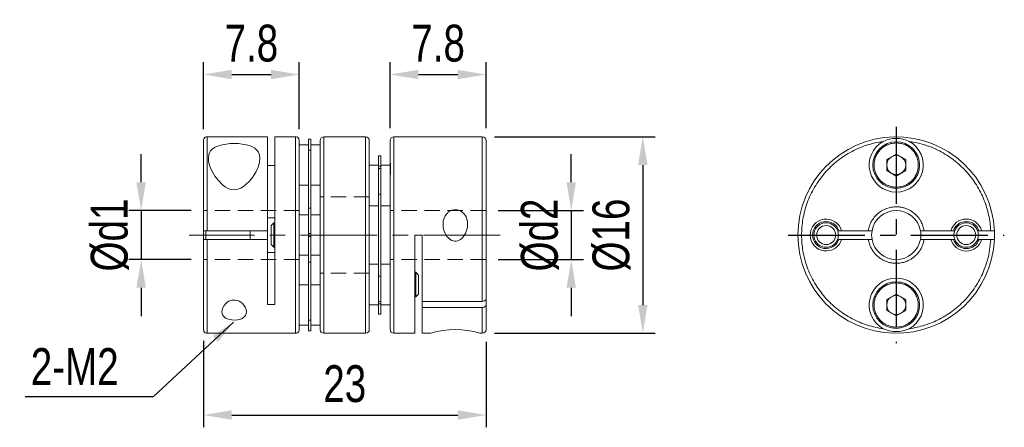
# Model space of a CAD drawing. Header units: millimetres. Extents: x 0 to 297, y 0 to 210.
# Tile 3 of 5: x 156 to 236, y 94 to 127. Entities that reach past the tile are written whole.
import ezdxf

# ---------------------------------------------------------------- set-up
doc = ezdxf.new("R2010")
doc.units = ezdxf.units.MM
doc.header["$LTSCALE"] = 5
doc.linetypes.add('CENTER', pattern=[2, 1.25, -0.25, 0.25, -0.25])
doc.linetypes.add('HIDDEN', pattern=[0.375, 0.25, -0.125])
doc.layers.get('0').update_dxf_attribs({"linetype": 'CONTINUOUS'})
doc.layers.get('Defpoints').update_dxf_attribs({"linetype": 'CONTINUOUS'})
doc.layers.add('D', color=7, linetype='CONTINUOUS')
doc.layers.add('DIM', color=2, linetype='CONTINUOUS')
doc.styles.get("Standard").update_dxf_attribs({"font": 'Gulim.ttf', "width": 0.8, "height": 3})
doc.dimstyles.new('LIM', dxfattribs={"dimtxt": 2, "dimasz": 2, "dimexe": 2, "dimexo": 1, "dimgap": 1, "dimtad": 1, "dimdec": 3, "dimzin": 9, "dimdsep": 46, "dimtxsty": 'Standard', "dimcen": 3, "dimclrd": 1, "dimclre": 1, "dimadec": 0, "dimazin": 0, "dimtfac": 1, "dimtdec": 3, "dimtmove": 0, "dimatfit": 3, "dimfxl": 0, "dimtolj": 1, "dimtzin": 0, "dimarcsym": 0})
doc.dimstyles.get("Standard").update_dxf_attribs({"dimtxt": 0.18, "dimasz": 0.18, "dimexe": 0.18, "dimexo": 0.0625, "dimgap": 0.09, "dimtad": 0, "dimtih": 1, "dimtoh": 1, "dimdec": 4, "dimzin": 0, "dimdsep": 46, "dimtxsty": 'Standard', "dimcen": 0.09, "dimadec": 0, "dimazin": 0, "dimtfac": 1, "dimtdec": 4, "dimtofl": 0, "dimtmove": 0, "dimatfit": 3, "dimfxl": 0, "dimtolj": 1, "dimtzin": 0, "dimarcsym": 0})

# ---------------------------------------------------------------- blocks, each defined once
blk = doc.blocks.new('*D36')
at = {"layer": 'D', "color": 1, "lineweight": -2}
for p, q in [((170.661, 118.052), (170.661, 123.499)), ((178.461, 118.052), (178.461, 123.499)), ((172.961, 122.499), (176.161, 122.499))]:
    blk.add_line(p, q, dxfattribs=at)
at = {"layer": 'D', "color": 1}
for points in [[(172.961, 122.882), (172.961, 122.115), (170.661, 122.499)], [(176.161, 122.882), (176.161, 122.115), (178.461, 122.499)]]:
    blk.add_solid(points, dxfattribs=at)
at = {"layer": 'Defpoints', "color": 0}
for p in [(178.461, 122.499), (170.661, 117.052), (178.461, 117.052)]:
    blk.add_point(p, dxfattribs=at)
at = {"layer": 'D', "insert": (174.561, 125.039), "char_height": 3, "attachment_point": 5}
blk.add_mtext('\\A1;7.8', dxfattribs=at)
blk = doc.blocks.new('*D37')
at = {"layer": 'D', "color": 1, "lineweight": -2}
for p, q in [((185.861, 118.119), (185.861, 123.499)), ((193.661, 118.119), (193.661, 123.499)), ((188.161, 122.499), (191.361, 122.499))]:
    blk.add_line(p, q, dxfattribs=at)
at = {"layer": 'D', "color": 1}
for points in [[(188.161, 122.882), (188.161, 122.115), (185.861, 122.499)], [(191.361, 122.882), (191.361, 122.115), (193.661, 122.499)]]:
    blk.add_solid(points, dxfattribs=at)
at = {"layer": 'Defpoints', "color": 0}
for p in [(193.661, 122.499), (185.861, 117.119), (193.661, 117.119)]:
    blk.add_point(p, dxfattribs=at)
at = {"layer": 'D', "insert": (189.761, 125.039), "char_height": 3, "attachment_point": 5}
blk.add_mtext('\\A1;7.8', dxfattribs=at)
blk = doc.blocks.new('*D38')
at = {"layer": 'D', "color": 1, "lineweight": -2}
for p, q in [((194.361, 117.426), (207.423, 117.426)), ((206.423, 115.126), (206.423, 103.726)), ((194.361, 101.426), (207.423, 101.426))]:
    blk.add_line(p, q, dxfattribs=at)
at = {"layer": 'D', "color": 1}
for points in [[(206.04, 115.126), (206.806, 115.126), (206.423, 117.426)], [(206.04, 103.726), (206.806, 103.726), (206.423, 101.426)]]:
    blk.add_solid(points, dxfattribs=at)
at = {"layer": 'Defpoints', "color": 0}
for p in [(193.361, 117.426), (193.361, 101.426), (206.423, 101.426)]:
    blk.add_point(p, dxfattribs=at)
at = {"layer": 'D', "insert": (203.881, 109.426), "char_height": 3, "attachment_point": 5, "rotation": 90}
blk.add_mtext('\\A1;%%c16', dxfattribs=at)
blk = doc.blocks.new('*D39')
at = {"layer": 'D', "color": 1, "lineweight": -2}
for p, q in [((200.6, 113.726), (200.6, 116.026)), ((194.661, 111.426), (201.6, 111.426)), ((200.6, 111.426), (200.6, 107.426)), ((194.661, 107.426), (201.6, 107.426)), ((200.6, 105.126), (200.6, 102.826))]:
    blk.add_line(p, q, dxfattribs=at)
at = {"layer": 'D', "color": 1}
for points in [[(200.217, 113.726), (200.983, 113.726), (200.6, 111.426)], [(200.217, 105.126), (200.983, 105.126), (200.6, 107.426)]]:
    blk.add_solid(points, dxfattribs=at)
at = {"layer": 'Defpoints', "color": 0}
for p in [(193.661, 111.426), (193.661, 107.426), (200.6, 107.426)]:
    blk.add_point(p, dxfattribs=at)
at = {"layer": 'D', "insert": (198.058, 109.426), "char_height": 3, "attachment_point": 5, "rotation": 90}
blk.add_mtext('\\A1;%%cd2', dxfattribs=at)
blk = doc.blocks.new('*D40')
at = {"layer": 'D', "color": 1, "lineweight": -2}
for p, q in [((165.591, 113.726), (165.591, 116.026)), ((169.661, 111.426), (164.591, 111.426)), ((165.591, 111.426), (165.591, 107.426)), ((169.661, 107.426), (164.591, 107.426)), ((165.591, 105.126), (165.591, 102.826))]:
    blk.add_line(p, q, dxfattribs=at)
at = {"layer": 'D', "color": 1}
for points in [[(165.207, 113.726), (165.974, 113.726), (165.591, 111.426)], [(165.207, 105.126), (165.974, 105.126), (165.591, 107.426)]]:
    blk.add_solid(points, dxfattribs=at)
at = {"layer": 'Defpoints', "color": 0}
for p in [(170.661, 111.426), (165.591, 107.426), (170.661, 107.426)]:
    blk.add_point(p, dxfattribs=at)
at = {"layer": 'D', "insert": (163.047, 109.426), "char_height": 3, "attachment_point": 5, "rotation": 90}
blk.add_mtext('\\A1;%%cd1', dxfattribs=at)
blk = doc.blocks.new('*D41')
at = {"layer": 'D', "color": 1, "lineweight": -2}
for p, q in [((170.661, 100.799), (170.661, 93.765)), ((193.661, 100.733), (193.661, 93.765)), ((172.961, 94.765), (191.361, 94.765))]:
    blk.add_line(p, q, dxfattribs=at)
at = {"layer": 'D', "color": 1}
for points in [[(172.961, 95.148), (172.961, 94.381), (170.661, 94.765)], [(191.361, 95.148), (191.361, 94.381), (193.661, 94.765)]]:
    blk.add_solid(points, dxfattribs=at)
at = {"layer": 'Defpoints', "color": 0}
for p in [(170.661, 101.799), (193.661, 101.733), (193.661, 94.765)]:
    blk.add_point(p, dxfattribs=at)
at = {"layer": 'D', "insert": (182.161, 97.303), "char_height": 3, "attachment_point": 5}
blk.add_mtext('\\A1;23', dxfattribs=at)

msp = doc.modelspace()

# ---------------------------------------------------------------- linework, layer by layer
at = {"color": 7, "linetype": 'Continuous', "lineweight": 15}
for p, q in [((175.8614, 117.4257), (170.9614, 117.4257)), ((170.9614, 117.4257), (170.9614, 109.7757)), ((175.8614, 109.7757), (175.8614, 117.4257)), ((178.1614, 117.4257), (176.4614, 117.4257)), ((176.4614, 117.4257), (176.4614, 103.7688)), ((178.1614, 101.4257), (178.1614, 117.4257)), ((179.4114, 117.2257), (179.2114, 117.2257)), ((179.2114, 117.2246), (179.2114, 117.2257)), ((179.2114, 117.2246), (179.4114, 117.2246)), ((179.2114, 116.3464), (179.2114, 117.2246)), ((179.4114, 117.2246), (179.4114, 117.2257)), ((179.4114, 116.3464), (179.4114, 117.2246)), ((183.8614, 117.4257), (180.4614, 117.4257)), ((180.4614, 109.4257), (180.4614, 117.4257)), ((183.8614, 101.4257), (183.8614, 117.4257)), ((193.3614, 117.4257), (186.1614, 117.4257)), ((186.1614, 117.4257), (186.1614, 101.4257)), ((193.3614, 104.0217), (193.3614, 117.4257)), ((179.2114, 116.7757), (178.4614, 116.7757)), ((179.2114, 116.3464), (179.4114, 116.3464)), ((179.2114, 111.6267), (179.2114, 116.3464)), ((180.1614, 116.7757), (179.4114, 116.7757)), ((179.4114, 116.3464), (179.4114, 111.6267)), ((185.1114, 115.8757), (184.9114, 115.8757)), ((184.9114, 115.0319), (184.9114, 115.8757)), ((185.1114, 115.0319), (185.1114, 115.8757)), ((185.8614, 115.5826), (185.8614, 115.3562)), ((193.6614, 115.5826), (193.6614, 114.0678)), ((226.2765, 115.5717), (227.049, 116.0177)), ((226.2765, 114.6797), (226.2765, 115.5717)), ((227.049, 116.0177), (227.8215, 115.5717)), ((227.8215, 115.5717), (227.8215, 114.6797)), ((176.4614, 115.0826), (175.8614, 115.0826)), ((184.9114, 115.1062), (184.1614, 115.1062)), ((184.9114, 115.0319), (185.1114, 115.0319)), ((184.9114, 114.8488), (184.9114, 115.0319)), ((184.9114, 114.8488), (185.1114, 114.8488)), ((184.9114, 112.763), (184.9114, 114.8488)), ((185.8614, 115.1062), (185.1114, 115.1062)), ((185.1114, 114.8488), (185.1114, 115.0319)), ((185.1114, 112.763), (185.1114, 114.8488)), ((185.8614, 114.0981), (185.8614, 115.3562)), ((227.049, 114.2337), (226.2765, 114.6797)), ((227.8215, 114.6797), (227.049, 114.2337)), ((178.4614, 113.4757), (179.2114, 113.4757)), ((179.4114, 113.4757), (180.1614, 113.4757)), ((184.9114, 112.763), (185.1114, 112.763)), ((184.9114, 106.0884), (184.9114, 112.763)), ((185.1114, 112.763), (185.1114, 106.0884)), ((179.4114, 111.6267), (179.2114, 111.6267)), ((179.2114, 109.5552), (179.2114, 111.6267)), ((179.4114, 109.5552), (179.4114, 111.6267)), ((184.1614, 111.8062), (184.9114, 111.8062)), ((185.1114, 111.8062), (185.8614, 111.8062)), ((175.8614, 110.8399), (176.4614, 110.8399)), ((179.2114, 111.0757), (178.4614, 111.0757)), ((180.1614, 111.0757), (179.4114, 111.0757)), ((176.3874, 110.4257), (176.1614, 110.1997)), ((176.1614, 110.1997), (176.1614, 108.6517)), ((176.4614, 110.4257), (176.3874, 110.4257)), ((176.3874, 110.4257), (176.3874, 108.4257)), ((170.6614, 109.0756), (170.6614, 109.7768)), ((170.6614, 109.7757), (170.9614, 109.7757)), ((170.9614, 109.0757), (170.6614, 109.0756)), ((170.8614, 109.7768), (170.8614, 109.0754)), ((170.9614, 109.7757), (175.8614, 109.7757)), ((175.8614, 109.0757), (170.9614, 109.0757)), ((170.9614, 109.0757), (170.9614, 101.4257)), ((174.4614, 109.0757), (174.4614, 109.7757)), ((175.8614, 109.0757), (175.8614, 109.7757)), ((175.8614, 103.7688), (175.8614, 109.0757)), ((179.2114, 109.5552), (179.4114, 109.5552)), ((179.2114, 109.2962), (179.2114, 109.5552)), ((179.2114, 109.2962), (179.4114, 109.2962)), ((179.2114, 107.2247), (179.2114, 109.2962)), ((179.4114, 109.2962), (179.4114, 109.5552)), ((179.4114, 107.2247), (179.4114, 109.2962)), ((180.1614, 107.5257), (180.1614, 109.3989)), ((180.4614, 101.4257), (180.4614, 109.4257)), ((188.4614, 109.4257), (187.8614, 109.4257)), ((187.8614, 101.4257), (187.8614, 109.4257)), ((188.4614, 109.4257), (188.4614, 104.0217)), ((222.2858, 109.7757), (222.3918, 109.7757)), ((222.3918, 109.0757), (222.2858, 109.0757)), ((222.3918, 109.7757), (222.601, 109.7757)), ((222.3918, 109.0757), (222.601, 109.0757)), ((222.601, 109.7757), (224.7758, 109.7757)), ((224.7758, 109.0757), (222.601, 109.0757)), ((224.7758, 109.7757), (225.0799, 109.7757)), ((225.0799, 109.0757), (224.7758, 109.0757)), ((229.0181, 109.7757), (229.3222, 109.7757)), ((229.3222, 109.0757), (229.0181, 109.0757)), ((229.3222, 109.7757), (231.497, 109.7757)), ((231.497, 109.0757), (229.3222, 109.0757)), ((231.497, 109.7757), (231.7062, 109.7757)), ((231.497, 109.0757), (231.7062, 109.0757)), ((231.7062, 109.7757), (231.8123, 109.7757)), ((231.8123, 109.0757), (231.7062, 109.0757)), ((233.6858, 109.7757), (233.7918, 109.7757)), ((233.7918, 109.0757), (233.6858, 109.0757)), ((234.001, 109.7757), (233.7918, 109.7757)), ((233.7918, 109.0757), (234.001, 109.0757)), ((234.001, 109.7757), (234.741, 109.7757)), ((234.741, 109.0757), (234.001, 109.0757)), ((234.741, 109.7757), (235.0413, 109.7757)), ((235.0413, 109.0757), (234.741, 109.0757)), ((176.1614, 108.6517), (176.3874, 108.4257)), ((176.3874, 108.4257), (176.4614, 108.4257)), ((176.4614, 108.0115), (175.8614, 108.0115)), ((178.4614, 107.7757), (179.2114, 107.7757)), ((179.4114, 107.7757), (180.1614, 107.7757)), ((179.2114, 107.2247), (179.4114, 107.2247)), ((179.2114, 102.505), (179.2114, 107.2247)), ((179.4114, 107.2247), (179.4114, 102.505)), ((184.9114, 107.0452), (184.1614, 107.0452)), ((185.8614, 107.0452), (185.1114, 107.0452)), ((185.1114, 106.0884), (184.9114, 106.0884)), ((184.9114, 104.0026), (184.9114, 106.0884)), ((185.1114, 104.0026), (185.1114, 106.0884)), ((187.9354, 106.3952), (187.8614, 106.3952)), ((188.1614, 106.1692), (187.9354, 106.3952)), ((187.9354, 105.3952), (187.9354, 106.3952)), ((188.1614, 105.3952), (188.1614, 106.1692)), ((179.2114, 105.3757), (178.4614, 105.3757)), ((180.1614, 105.3757), (179.4114, 105.3757)), ((187.9354, 104.3952), (187.9354, 105.3952)), ((188.1614, 104.6212), (188.1614, 105.3952)), ((187.8614, 104.3952), (187.9354, 104.3952)), ((187.9354, 104.3952), (188.1614, 104.6212)), ((193.6614, 104.2341), (193.6614, 103.7391)), ((226.2765, 104.1717), (227.049, 104.6177)), ((227.049, 104.6177), (227.8215, 104.1717)), ((175.8614, 103.7688), (176.4614, 103.7688)), ((184.1614, 103.7452), (184.9114, 103.7452)), ((184.9114, 104.0026), (185.1114, 104.0026)), ((184.9114, 103.8194), (184.9114, 104.0026)), ((184.9114, 103.8194), (185.1114, 103.8194)), ((184.9114, 102.9757), (184.9114, 103.8194)), ((185.1114, 103.8194), (185.1114, 104.0026)), ((185.1114, 102.9757), (185.1114, 103.8194)), ((185.1114, 103.7452), (185.8614, 103.7452)), ((188.4614, 104.0217), (193.3614, 104.0217)), ((188.4614, 103.5268), (188.4614, 104.0217)), ((188.4614, 103.5268), (188.4614, 101.4257)), ((193.3614, 103.5268), (188.4614, 103.5268)), ((193.3614, 101.4257), (193.3614, 103.5268)), ((226.2765, 103.2797), (226.2765, 104.1717)), ((227.8215, 104.1717), (227.8215, 103.2797)), ((184.9114, 102.9757), (185.1114, 102.9757)), ((227.049, 102.8337), (226.2765, 103.2797)), ((227.8215, 103.2797), (227.049, 102.8337)), ((178.4614, 102.0757), (179.2114, 102.0757)), ((179.4114, 102.505), (179.2114, 102.505)), ((179.2114, 101.6268), (179.2114, 102.505)), ((179.4114, 101.6268), (179.4114, 102.505)), ((179.4114, 102.0757), (180.1614, 102.0757)), ((170.9614, 101.4257), (178.1614, 101.4257)), ((179.2114, 101.6268), (179.4114, 101.6268)), ((179.2114, 101.6257), (179.2114, 101.6268)), ((179.2114, 101.6257), (179.4114, 101.6257)), ((179.4114, 101.6257), (179.4114, 101.6268)), ((180.4614, 101.4257), (183.8614, 101.4257)), ((186.1614, 101.4257), (187.8614, 101.4257)), ((188.4614, 101.4257), (189.1744, 101.4257)), ((193.1523, 101.4257), (193.3614, 101.4257))]:
    msp.add_line(p, q, dxfattribs=at)
at = {"color": 1, "linetype": 'HIDDEN', "lineweight": 15}
for p, q in [((184.1614, 112.5257), (180.1614, 112.5257)), ((178.4614, 111.4257), (170.6614, 111.4257)), ((193.6614, 111.4257), (185.8614, 111.4257)), ((178.4614, 107.4257), (170.6614, 107.4257)), ((193.6614, 107.4257), (185.8614, 107.4257)), ((184.1614, 106.3257), (180.1614, 106.3257))]:
    msp.add_line(p, q, dxfattribs=at)
at = {"color": 1, "linetype": 'CENTER', "lineweight": 15}
msp.add_line((194.8114, 109.4257), (169.5114, 109.4257), dxfattribs=at)
at = {"color": 7, "linetype": 'Continuous', "lineweight": 15, "flags": 128}
for points in [[(178.4614, 117.052), (178.4531, 117.1505), (178.4381, 117.2186), (178.4193, 117.2772), (178.4205, 117.2739)], [(175.2614, 115.6707), (175.2231, 115.3291), (175.1126, 114.9604), (174.9189, 114.5428), (174.6496, 114.1149), (174.4104, 113.8153), (174.1231, 113.5302), (173.9315, 113.3812), (173.7153, 113.252), (173.5445, 113.1793), (173.3584, 113.1299), (173.1694, 113.1122), (172.9726, 113.1285), (172.8146, 113.1672), (172.6612, 113.2263), (172.4235, 113.3593), (172.206, 113.5247), (171.8741, 113.8592), (171.5954, 114.2268), (171.4442, 114.4704), (171.3162, 114.7143), (171.2092, 114.9629), (171.1293, 115.2068), (171.0792, 115.4423), (171.0614, 115.6707), (171.1039, 115.9854), (171.1621, 116.1347), (171.2469, 116.2729), (171.4058, 116.4397), (171.6226, 116.5845), (171.8833, 116.698), (172.1979, 116.7862), (172.5081, 116.8402), (172.8485, 116.8724), (173.1753, 116.8816), (173.5113, 116.8701), (173.8254, 116.8388), (174.1294, 116.7852), (174.4008, 116.7112), (174.6454, 116.6125), (174.8516, 116.4903), (175.0187, 116.3424), (175.1462, 116.1629), (175.2264, 115.9581), (175.2614, 115.6707)], [(192.1614, 110.306), (192.1422, 110.0543), (192.0862, 109.8074), (191.9811, 109.5437), (191.8309, 109.3032), (191.7192, 109.177), (191.5902, 109.0691), (191.3543, 108.953), (191.2236, 108.9278), (191.0906, 108.9285), (190.8721, 108.989), (190.7411, 109.0632), (190.6237, 109.1578), (190.4816, 109.3167), (190.3664, 109.4965), (190.2546, 109.7518), (190.1858, 110.0216), (190.1614, 110.306), (190.1818, 110.5579), (190.2449, 110.8013), (190.325, 110.9776), (190.4329, 111.138), (190.5698, 111.2772), (190.7317, 111.3874), (190.8871, 111.4532), (191.0525, 111.4896), (191.3527, 111.4756), (191.6229, 111.3695), (191.8546, 111.1793), (192.0351, 110.9046), (192.1023, 110.727), (192.1437, 110.5411), (192.1614, 110.306)], [(193.3614, 104.0217), (193.4606, 104.0337), (193.5487, 104.0682), (193.6156, 104.1214), (193.654, 104.1873), (193.6614, 104.2341)], [(172.1614, 103.1807), (172.1806, 103.3419), (172.2366, 103.5054), (172.3417, 103.6861), (172.4919, 103.8562), (172.6036, 103.9474), (172.7326, 104.0266), (172.9685, 104.113), (173.0992, 104.1318), (173.2322, 104.1313), (173.4507, 104.0861), (173.5817, 104.031), (173.6991, 103.9614), (173.8412, 103.8464), (173.9564, 103.719), (174.0682, 103.543), (174.137, 103.3632), (174.1614, 103.1807), (174.141, 103.0253), (174.0779, 102.8804), (173.9978, 102.779), (173.8899, 102.6892), (173.753, 102.6132), (173.5911, 102.5544), (173.4357, 102.5199), (173.2703, 102.5009), (172.9701, 102.5082), (172.6999, 102.5639), (172.4682, 102.6664), (172.2877, 102.8206), (172.2205, 102.9241), (172.1791, 103.0354), (172.1614, 103.1807)], [(193.6614, 103.7391), (193.6445, 103.6688), (193.5955, 103.6064), (193.5202, 103.559), (193.427, 103.5319), (193.3614, 103.5268)], [(170.6614, 101.7994), (170.6697, 101.7009), (170.6847, 101.6327), (170.7035, 101.5742), (170.7023, 101.5775)]]:
    msp.add_lwpolyline(points, dxfattribs=at)
at = {"color": 7, "linetype": 'Continuous', "lineweight": 15}
for centre, radius in [((227.049, 115.1257), 1.9), ((221.349, 109.4257), 0.774), ((232.749, 109.4257), 0.774), ((227.049, 103.7257), 1.9)]:
    msp.add_circle(centre, radius, dxfattribs=at)
for centre, radius, start, end in [((171.3197, 117.0454), 0.6583, 159.687709, 179.422656), ((170.9614, 117.1257), 0.3, 90, 150.2318), ((178.1614, 117.1257), 0.3, 29.767279, 90), ((180.4614, 117.1257), 0.3, 90, 180), ((183.8614, 117.1257), 0.3, 0, 90), ((186.1614, 117.1257), 0.3, 90, 180), ((193.3614, 117.1257), 0.3, 0, 90), ((227.049, 109.4257), 8, 2.507491, 357.492509), ((227.049, 115.1257), 2.2, 118.884162, 61.115838), ((227.049, 114.8523), 2.4429, 64.21441, 115.78559), ((172.6149, 114.8183), 13.2678, 356.753258, 3.246742), ((227.049, 115.1257), 0.7725, 120, 180), ((227.049, 115.1257), 0.7725, 60, 120), ((227.049, 115.1257), 0.7725, 0, 60), ((227.049, 115.1257), 0.7725, 180, 240), ((227.049, 115.1257), 0.7725, 300, 0), ((227.049, 115.1257), 0.7725, 240, 300), ((227.049, 109.4257), 2, 10.078658, 169.921342), ((221.349, 109.4257), 1.3, 15.618498, 344.381502), ((232.749, 109.4257), 1.3, 15.618498, 164.381502), ((221.349, 109.4257), 1.1, 18.553005, 341.446995), ((221.349, 109.4257), 1, 20.487315, 339.512685), ((232.749, 109.4257), 1.1, 18.553005, 161.446995), ((232.749, 109.4257), 1, 20.487315, 159.512685), ((221.349, 109.4257), 1, 339.512685, 20.487315), ((227.049, 109.4257), 2, 169.921342, 190.078658), ((227.049, 109.4257), 2, 190.078658, 349.921342), ((227.049, 109.4257), 2, 349.983087, 9.948076), ((232.749, 109.4257), 1.3, 195.618498, 344.381502), ((232.749, 109.4257), 1.1, 198.553005, 341.446995), ((232.749, 109.4257), 1, 159.512685, 180), ((232.749, 109.4257), 1, 180, 200.487315), ((232.749, 109.4257), 1, 200.487315, 339.512685), ((232.749, 109.4257), 1, 339.512685, 20.487315), ((227.049, 109.4257), 8, 357.489623, 2.510266), ((227.049, 103.7257), 2.2, 298.884162, 241.115838), ((227.049, 103.7257), 0.7725, 120, 180), ((227.049, 103.7257), 0.7725, 60, 120), ((227.049, 103.7257), 0.7725, 0, 60), ((227.049, 103.7257), 0.7725, 180, 240), ((227.049, 103.7257), 0.7725, 300, 0), ((227.049, 103.7257), 0.7725, 240, 300), ((177.8031, 101.806), 0.6583, 339.687902, 359.422507), ((227.049, 103.9991), 2.4429, 244.214357, 295.785643), ((170.9614, 101.7257), 0.3, 209.767279, 270), ((178.1614, 101.7257), 0.3, 270, 330.2318), ((180.4614, 101.7257), 0.3, 180, 270), ((183.8614, 101.7257), 0.3, 270, 0), ((186.1614, 101.7257), 0.3, 180, 270), ((191.1603, 95.1578), 6.5787, 72.374083, 107.570061), ((193.3614, 101.7257), 0.3, 270, 0)]:
    msp.add_arc(centre, radius, start, end, dxfattribs=at)
for points, knots in [([(170.6614, 117.052), (170.6614, 117.0032), (170.6614, 116.9059), (170.6614, 116.64), (170.6614, 116.3142), (170.6614, 115.9455), (170.6614, 115.5533), (170.6614, 115.1102), (170.6614, 114.6183), (170.6614, 114.0847), (170.6614, 113.516), (170.6614, 112.9181), (170.6614, 112.306), (170.6614, 111.6846), (170.6614, 111.0591), (170.6614, 110.422), (170.6614, 109.9916), (170.6614, 109.7757)], [0, 0, 0, 0, 0.0809457, 0.1613457, 0.2422249, 0.3061676, 0.370062, 0.4350419, 0.4999728, 0.5649524, 0.6298834, 0.6938261, 0.7577206, 0.8184959, 0.8788468, 0.9392045, 1, 1, 1, 1]), ([(178.4614, 109.4257), (178.4614, 109.6425), (178.4614, 110.0761), (178.4614, 110.7324), (178.4614, 111.3897), (178.4614, 112.0494), (178.4614, 112.6955), (178.4614, 113.3246), (178.4614, 113.9243), (178.4614, 114.4879), (178.4614, 115.0079), (178.4614, 115.4763), (178.4614, 115.8909), (178.4614, 116.2443), (178.4614, 116.5393), (178.4614, 116.7699), (178.4614, 116.9466), (178.4614, 117.0169), (178.4614, 117.052)], [0, 0, 0, 0, 0.0589815, 0.11793852, 0.17980924, 0.24172811, 0.30571548, 0.36975069, 0.4348519, 0.49999977, 0.56510101, 0.63024903, 0.69423652, 0.75827168, 0.82014221, 0.88206131, 0.94099487, 1, 1, 1, 1]), ([(180.1614, 109.4257), (180.1614, 109.6606), (180.1614, 110.1302), (180.1614, 110.8427), (180.1614, 111.5567), (180.1614, 112.1924), (180.1614, 112.7379), (180.1614, 113.1987), (180.1614, 113.7207), (180.1614, 114.2893), (180.1614, 114.8144), (180.1614, 115.2364), (180.1614, 115.5705), (180.1614, 115.8734), (180.1614, 116.1446), (180.1614, 116.3834), (180.1614, 116.6206), (180.1614, 116.8379), (180.1614, 117.0049), (180.1614, 117.1072), (180.1614, 117.1195), (180.1614, 117.1257)], [0, 0, 0, 0, 0.0582538, 0.1164854, 0.1782033, 0.2399646, 0.2828634, 0.3256836, 0.368621, 0.4342801, 0.4999835, 0.543797, 0.5875261, 0.6313788, 0.6742775, 0.7170977, 0.7600352, 0.821753, 0.8835143, 0.9417352, 1, 1, 1, 1]), ([(184.1614, 109.4257), (184.1614, 109.6606), (184.1614, 110.1302), (184.1614, 110.8427), (184.1614, 111.5567), (184.1614, 112.1924), (184.1614, 112.7379), (184.1614, 113.1987), (184.1614, 113.7207), (184.1614, 114.2893), (184.1614, 114.8144), (184.1614, 115.2364), (184.1614, 115.5705), (184.1614, 115.8734), (184.1614, 116.1446), (184.1614, 116.3834), (184.1614, 116.6206), (184.1614, 116.8379), (184.1614, 117.0049), (184.1614, 117.1072), (184.1614, 117.1195), (184.1614, 117.1257)], [0, 0, 0, 0, 0.0582538, 0.1164854, 0.1782033, 0.2399646, 0.2828634, 0.3256836, 0.368621, 0.4342801, 0.4999835, 0.543797, 0.5875261, 0.6313788, 0.6742775, 0.7170977, 0.7600352, 0.821753, 0.8835143, 0.9417352, 1, 1, 1, 1]), ([(185.8614, 117.1194), (185.8614, 117.1213), (185.8614, 117.1307), (185.8614, 117.0808), (185.8614, 116.9697), (185.8614, 116.7922), (185.8614, 116.559), (185.8614, 116.2756), (185.8614, 115.9492), (185.8614, 115.6963), (185.8614, 115.5698)], [0, 0, 0, 0, 0.0371226, 0.1813616, 0.3230314, 0.4648071, 0.6017905, 0.7388805, 0.8693606, 1, 1, 1, 1]), ([(193.6614, 115.5698), (193.6614, 115.6963), (193.6614, 115.9492), (193.6614, 116.2756), (193.6614, 116.559), (193.6614, 116.7922), (193.6614, 116.9697), (193.6614, 117.0808), (193.6614, 117.1307), (193.6614, 117.1213), (193.6614, 117.1194)], [0, 0, 0, 0, 0.1306394, 0.2611195, 0.3982095, 0.5351929, 0.6769686, 0.8186384, 0.9628774, 1, 1, 1, 1]), ([(225.9863, 101.7994), (225.7722, 101.8345), (225.3442, 101.9048), (224.706, 102.0815), (224.0746, 102.3121), (223.4495, 102.6071), (222.8466, 102.9605), (222.269, 103.3751), (221.7289, 103.8434), (221.2322, 104.3635), (220.7858, 104.9271), (220.3964, 105.5268), (220.0657, 106.1559), (219.7987, 106.802), (219.5931, 107.4617), (219.451, 108.1191), (219.3672, 108.7754), (219.3399, 109.4259), (219.3672, 110.0761), (219.451, 110.7326), (219.5932, 111.3899), (219.7989, 112.0497), (220.0657, 112.6956), (220.3966, 113.3249), (220.7859, 113.9244), (221.2324, 114.4882), (221.7291, 115.0081), (222.2693, 115.4765), (222.8467, 115.891), (223.4498, 116.2444), (224.0748, 116.5394), (224.7063, 116.77), (225.3443, 116.9466), (225.7723, 117.0169), (225.9863, 117.052)], [0, 0, 0, 0, 0.0295026, 0.0589693, 0.0899289, 0.1208641, 0.1528817, 0.1848755, 0.2174495, 0.2500001, 0.282574, 0.3151246, 0.3471422, 0.3791359, 0.4100953, 0.4410307, 0.4705272, 0.5, 0.5294966, 0.5589694, 0.5899288, 0.6208642, 0.6528818, 0.6848755, 0.7174495, 0.75, 0.7825741, 0.8151246, 0.8471422, 0.8791359, 0.9100953, 0.9410307, 0.9705092, 1, 1, 1, 1]), ([(228.1117, 117.052), (228.3959, 117.0032), (228.9623, 116.9059), (229.7851, 116.64), (230.5188, 116.3142), (231.1647, 115.9455), (231.7287, 115.5533), (232.2585, 115.1102), (232.7487, 114.6183), (233.1928, 114.0847), (233.5848, 113.516), (233.9229, 112.9181), (234.2002, 112.306), (234.4203, 111.6846), (234.5832, 111.0591), (234.6962, 110.422), (234.7261, 109.9916), (234.741, 109.7757)], [0, 0, 0, 0, 0.0809457, 0.1613457, 0.2422249, 0.3061676, 0.370062, 0.4350419, 0.4999728, 0.5649524, 0.6298834, 0.6938261, 0.7577206, 0.8184959, 0.8788468, 0.9392045, 1, 1, 1, 1]), ([(225.249, 115.1257), (225.255, 115.2389), (225.267, 115.4652), (225.3517, 115.7428), (225.4488, 115.9574), (225.5727, 116.1691), (225.7677, 116.4073), (226.0535, 116.6413), (226.3404, 116.7892), (226.6003, 116.874), (226.823, 116.9165), (227.0865, 116.9326), (227.3885, 116.9049), (227.6661, 116.8234), (227.8807, 116.7258), (228.0924, 116.6021), (228.3306, 116.4069), (228.5646, 116.1212), (228.7126, 115.8344), (228.7969, 115.5746), (228.8409, 115.352), (228.8463, 115.2013), (228.849, 115.1257)], [0, 0, 0, 0, 0.0600505, 0.1199592, 0.1526965, 0.1850662, 0.2499928, 0.3150149, 0.3799419, 0.42011, 0.4599162, 0.500001, 0.5600283, 0.619961, 0.6526982, 0.6850683, 0.7499952, 0.8150166, 0.8799437, 0.9200471, 0.9598532, 1, 1, 1, 1]), ([(228.849, 115.1257), (228.843, 115.0125), (228.831, 114.7862), (228.7463, 114.5086), (228.6492, 114.294), (228.5253, 114.0823), (228.3303, 113.8441), (228.0445, 113.6101), (227.7576, 113.4622), (227.4977, 113.3774), (227.275, 113.3349), (227.0115, 113.3188), (226.7095, 113.3465), (226.4319, 113.428), (226.2173, 113.5256), (226.0056, 113.6493), (225.7674, 113.8445), (225.5334, 114.1302), (225.3854, 114.417), (225.3011, 114.6768), (225.2571, 114.8994), (225.2517, 115.0501), (225.249, 115.1257)], [0, 0, 0, 0, 0.0600505, 0.11995924, 0.15269656, 0.18506627, 0.24999282, 0.31501495, 0.37994186, 0.42010999, 0.45991622, 0.50000105, 0.56002831, 0.61996097, 0.65269824, 0.68506826, 0.74999516, 0.81501658, 0.87994366, 0.92004709, 0.95985316, 1, 1, 1, 1]), ([(185.8614, 114.0669), (185.8614, 113.8907), (185.8614, 113.5384), (185.8614, 112.9624), (185.8614, 112.3527), (185.8614, 111.7022), (185.8614, 111.0259), (185.8614, 110.3245), (185.8614, 109.6113), (185.8614, 108.8925), (185.8614, 108.1781), (185.8614, 107.4789), (185.8614, 106.8), (185.8614, 106.1546), (185.8614, 105.5424), (185.8614, 104.9777), (185.8614, 104.4521), (185.8614, 104.1381), (185.8614, 103.981)], [0, 0, 0, 0, 0.05898145, 0.11793853, 0.17980923, 0.24172815, 0.30571555, 0.36975077, 0.43485199, 0.49999999, 0.56510124, 0.63024923, 0.69423656, 0.75827182, 0.82014256, 0.88206133, 0.94099488, 1, 1, 1, 1]), ([(193.6614, 104.2341), (193.6614, 104.4531), (193.6614, 104.8896), (193.6614, 105.6195), (193.6614, 106.3387), (193.6614, 107.0348), (193.6614, 107.6968), (193.6614, 108.376), (193.6614, 109.0675), (193.6614, 109.7618), (193.6614, 110.4498), (193.6614, 111.1259), (193.6614, 111.774), (193.6614, 112.3928), (193.6614, 112.9783), (193.6614, 113.5408), (193.6614, 113.8911), (193.6614, 114.0669)], [0, 0, 0, 0, 0.0809455, 0.1613458, 0.2422249, 0.3061675, 0.3700621, 0.4350418, 0.4999728, 0.5649525, 0.6298835, 0.693826, 0.7577206, 0.8184958, 0.8788468, 0.9392046, 1, 1, 1, 1]), ([(224.7758, 109.7757), (224.792, 109.8621), (224.8243, 110.0344), (224.9099, 110.2839), (225.0437, 110.5695), (225.2483, 110.8782), (225.5107, 111.1475), (225.7716, 111.3456), (226.0148, 111.4868), (226.3081, 111.6117), (226.6544, 111.7036), (227.0053, 111.733), (227.3118, 111.716), (227.5714, 111.671), (227.8743, 111.5816), (228.2105, 111.4265), (228.5166, 111.208), (228.7521, 110.9804), (228.9288, 110.7615), (229.0962, 110.4906), (229.2432, 110.1628), (229.2959, 109.9048), (229.3222, 109.7757)], [0, 0, 0, 0, 0.0404387, 0.0805924, 0.1209925, 0.1854517, 0.2499894, 0.2930954, 0.3359114, 0.3790873, 0.4395033, 0.4999992, 0.5403845, 0.5805379, 0.6209939, 0.6854528, 0.7499912, 0.7930967, 0.8359128, 0.8790888, 0.9394837, 1, 1, 1, 1]), ([(170.6614, 109.0757), (170.6614, 108.7882), (170.6614, 108.2152), (170.6614, 107.3712), (170.6614, 106.6105), (170.6614, 105.9331), (170.6614, 105.3351), (170.6614, 104.7665), (170.6614, 104.2328), (170.6614, 103.741), (170.6614, 103.2979), (170.6614, 102.9057), (170.6614, 102.5729), (170.6614, 102.296), (170.6614, 102.0757), (170.6614, 101.904), (170.6614, 101.8344), (170.6614, 101.7994)], [0, 0, 0, 0, 0.0809455, 0.1613457, 0.2422247, 0.3061674, 0.3700619, 0.4350416, 0.4999726, 0.5649525, 0.6298834, 0.6938259, 0.7577205, 0.8184956, 0.8788468, 0.9392045, 1, 1, 1, 1]), ([(178.4614, 101.7994), (178.4614, 101.8345), (178.4614, 101.9048), (178.4614, 102.0814), (178.4614, 102.312), (178.4614, 102.607), (178.4614, 102.9604), (178.4614, 103.3749), (178.4614, 103.8433), (178.4614, 104.3632), (178.4614, 104.927), (178.4614, 105.5265), (178.4614, 106.1558), (178.4614, 106.8017), (178.4614, 107.4615), (178.4614, 108.1188), (178.4614, 108.7752), (178.4614, 109.2088), (178.4614, 109.4257)], [0, 0, 0, 0, 0.0589816, 0.1179385, 0.1798094, 0.2417282, 0.3057156, 0.3697508, 0.4348519, 0.5, 0.5651011, 0.6302491, 0.6942366, 0.7582717, 0.8201424, 0.8820613, 0.9409948, 1, 1, 1, 1]), ([(180.1614, 101.7257), (180.1614, 101.7319), (180.1614, 101.7442), (180.1614, 101.8465), (180.1614, 102.0135), (180.1614, 102.2307), (180.1614, 102.4679), (180.1614, 102.7066), (180.1614, 103.0235), (180.1614, 103.4383), (180.1614, 103.9122), (180.1614, 104.3639), (180.1614, 104.7753), (180.1614, 105.2057), (180.1614, 105.6525), (180.1614, 106.1133), (180.1614, 106.6587), (180.1614, 107.2945), (180.1614, 108.0084), (180.1614, 108.7211), (180.1614, 109.1907), (180.1614, 109.4257)], [0, 0, 0, 0, 0.0582209, 0.1164856, 0.1782037, 0.2399648, 0.2828635, 0.3256837, 0.3686211, 0.4342803, 0.4999839, 0.5437972, 0.5875261, 0.6313789, 0.6742776, 0.7170979, 0.7600352, 0.8217531, 0.8835144, 0.9417242, 1, 1, 1, 1]), ([(184.1614, 101.7257), (184.1614, 101.7319), (184.1614, 101.7442), (184.1614, 101.8465), (184.1614, 102.0135), (184.1614, 102.2307), (184.1614, 102.4679), (184.1614, 102.7066), (184.1614, 103.0235), (184.1614, 103.4383), (184.1614, 103.9122), (184.1614, 104.3639), (184.1614, 104.7753), (184.1614, 105.2057), (184.1614, 105.6525), (184.1614, 106.1133), (184.1614, 106.6587), (184.1614, 107.2945), (184.1614, 108.0084), (184.1614, 108.7211), (184.1614, 109.1907), (184.1614, 109.4257)], [0, 0, 0, 0, 0.0582209, 0.1164856, 0.1782037, 0.2399648, 0.2828635, 0.3256837, 0.3686211, 0.4342803, 0.4999839, 0.5437972, 0.5875261, 0.6313789, 0.6742776, 0.7170979, 0.7600352, 0.8217531, 0.8835144, 0.9417242, 1, 1, 1, 1]), ([(229.3222, 109.0757), (229.306, 108.9893), (229.2737, 108.817), (229.1881, 108.5675), (229.0543, 108.2818), (228.8497, 107.9732), (228.5873, 107.7039), (228.3264, 107.5058), (228.0832, 107.3646), (227.7899, 107.2397), (227.4436, 107.1478), (227.0927, 107.1184), (226.7862, 107.1354), (226.5266, 107.1804), (226.2237, 107.2698), (225.8875, 107.4249), (225.5814, 107.6434), (225.3459, 107.871), (225.1692, 108.0899), (225.0018, 108.3608), (224.8548, 108.6886), (224.8021, 108.9466), (224.7758, 109.0757)], [0, 0, 0, 0, 0.0404387, 0.0805924, 0.1209925, 0.1854517, 0.2499895, 0.2930954, 0.3359114, 0.3790873, 0.4395033, 0.4999992, 0.5403846, 0.5805379, 0.6209939, 0.6854528, 0.7499912, 0.7930967, 0.8359128, 0.8790888, 0.9394837, 1, 1, 1, 1]), ([(234.741, 109.0757), (234.7188, 108.7882), (234.6745, 108.2152), (234.4862, 107.3712), (234.2299, 106.6105), (233.9228, 105.9331), (233.5846, 105.3351), (233.1927, 104.7665), (232.7484, 104.2328), (232.2583, 103.741), (231.7285, 103.2979), (231.1646, 102.9057), (230.5808, 102.5729), (229.9826, 102.296), (229.3748, 102.0757), (228.751, 101.904), (228.3253, 101.8344), (228.1117, 101.7994)], [0, 0, 0, 0, 0.0809455, 0.1613457, 0.2422247, 0.3061674, 0.3700619, 0.4350416, 0.4999726, 0.5649525, 0.6298834, 0.6938259, 0.7577205, 0.8184956, 0.8788468, 0.9392045, 1, 1, 1, 1]), ([(225.249, 103.7257), (225.255, 103.8389), (225.267, 104.0652), (225.3517, 104.3428), (225.4488, 104.5574), (225.5727, 104.7691), (225.7677, 105.0073), (226.0535, 105.2413), (226.3404, 105.3892), (226.6003, 105.474), (226.823, 105.5165), (227.0865, 105.5326), (227.3885, 105.5049), (227.6661, 105.4234), (227.8807, 105.3258), (228.0924, 105.2021), (228.3306, 105.0069), (228.5646, 104.7212), (228.7126, 104.4344), (228.7969, 104.1746), (228.8409, 103.952), (228.8463, 103.8013), (228.849, 103.7257)], [0, 0, 0, 0, 0.0600505, 0.1199591, 0.1526965, 0.1850662, 0.2499928, 0.3150149, 0.3799419, 0.42011, 0.4599162, 0.500001, 0.5600283, 0.619961, 0.6526983, 0.6850683, 0.7499952, 0.8150166, 0.8799438, 0.9200471, 0.9598533, 1, 1, 1, 1]), ([(185.8614, 103.981), (185.8614, 103.8314), (185.8614, 103.5323), (185.8614, 103.1296), (185.8614, 102.7647), (185.8614, 102.4438), (185.8614, 102.1757), (185.8614, 101.9643), (185.8614, 101.8174), (185.8614, 101.7355), (185.8614, 101.7331), (185.8614, 101.732)], [0, 0, 0, 0, 0.10756529, 0.2150854, 0.32791948, 0.44084085, 0.5575349, 0.67431634, 0.79304223, 0.9118528, 1, 1, 1, 1]), ([(193.6614, 101.7335), (193.6614, 101.7321), (193.6614, 101.728), (193.6614, 101.7889), (193.6614, 101.9114), (193.6614, 102.0957), (193.6614, 102.3324), (193.6614, 102.6161), (193.6614, 102.9432), (193.6614, 103.3138), (193.6614, 103.597), (193.6614, 103.7391)], [0, 0, 0, 0, 0.0628301, 0.1846177, 0.3063142, 0.4261572, 0.5459111, 0.6598183, 0.7729304, 0.8860549, 1, 1, 1, 1]), ([(228.849, 103.7257), (228.843, 103.6125), (228.831, 103.3862), (228.7463, 103.1086), (228.6492, 102.894), (228.5253, 102.6823), (228.3303, 102.4441), (228.0445, 102.2101), (227.7576, 102.0622), (227.4977, 101.9774), (227.275, 101.9349), (227.0115, 101.9188), (226.7095, 101.9465), (226.4319, 102.028), (226.2173, 102.1256), (226.0056, 102.2493), (225.7674, 102.4445), (225.5334, 102.7302), (225.3854, 103.017), (225.3011, 103.2768), (225.2571, 103.4994), (225.2517, 103.6501), (225.249, 103.7257)], [0, 0, 0, 0, 0.0600506, 0.1199593, 0.1526966, 0.1850664, 0.2499929, 0.315015, 0.3799419, 0.42011, 0.4599162, 0.5000011, 0.5600283, 0.619961, 0.6526983, 0.6850683, 0.7499951, 0.8150165, 0.8799436, 0.9200471, 0.9598531, 1, 1, 1, 1])]:
    msp.add_open_spline(points, degree=3, knots=knots, dxfattribs=at)
at = {"layer": 'D', "color": 1, "linetype": 'CENTER'}
for p, q in [((227.049, 118.2257), (227.049, 100.6257)), ((218.249, 109.4257), (235.849, 109.4257))]:
    msp.add_line(p, q, dxfattribs=at)
at = {"layer": 'DIM', "color": 1, "ltscale": 25.4}
msp.add_line((166.5563, 96.2593), (156.1458, 96.2593), dxfattribs=at)

# ---------------------------------------------------------------- texts
at = {"ltscale": 25.4, "insert": (160.1836, 98.715), "char_height": 3, "attachment_point": 5}
msp.add_mtext('{\\fGulim|b0|i0|c129|p49;2-M2}', dxfattribs=at)

# ---------------------------------------------------------------- dimensions: what is measured, and where the dimension line sits
at = {"layer": 'D'}
for base, p1, p2, picture, middle in [((178.4614, 122.4987), (170.6614, 117.052), (178.4614, 117.052), '*D36', (174.5614, 125.0386)), ((193.6614, 122.4987), (185.8614, 117.1194), (193.6614, 117.1194), '*D37', (189.7614, 125.0386)), ((193.6614, 94.7648), (170.6614, 101.7994), (193.6614, 101.7335), '*D41', (182.1614, 97.3027))]:
    dim = msp.add_linear_dim(base=base, p1=p1, p2=p2, dimstyle='Standard', override={"dimtxt": 3, "dimasz": 2.3, "dimexe": 1, "dimexo": 1, "dimgap": 1, "dimtad": 1, "dimtih": 0, "dimtoh": 0, "dimdec": 3, "dimzin": 8, "dimcen": 1, "dimclrd": 1, "dimclre": 1, "dimclrt": 256, "dimadec": 4, "dimazin": 2, "dimtfac": 0.5, "dimtdec": 3, "dimtix": 1, "dimtofl": 1, "dimtmove": 2, "dimtzin": 8}, dxfattribs=at)
    dim.commit()
    dim.dimension.update_dxf_attribs({"geometry": picture, "text_midpoint": middle})
for base, p1, p2, text, picture, middle in [((206.4231, 101.4257), (193.3614, 117.4257), (193.3614, 101.4257), '%%c16', '*D38', (203.8812, 109.4257)), ((165.5908, 107.4257), (170.6614, 111.4257), (170.6614, 107.4257), '%%cd1', '*D40', (163.0469, 109.4257)), ((200.6001, 107.4257), (193.6614, 111.4257), (193.6614, 107.4257), '%%cd2', '*D39', (198.0582, 109.4257))]:
    dim = msp.add_linear_dim(base=base, p1=p1, p2=p2, angle=90, text=text, dimstyle='Standard', override={"dimtxt": 3, "dimasz": 2.3, "dimexe": 1, "dimexo": 1, "dimgap": 1, "dimtad": 1, "dimtih": 0, "dimtoh": 0, "dimdec": 3, "dimzin": 8, "dimcen": 1, "dimclrd": 1, "dimclre": 1, "dimclrt": 256, "dimadec": 4, "dimazin": 2, "dimtfac": 0.5, "dimtdec": 3, "dimtix": 1, "dimtofl": 1, "dimtmove": 2, "dimtzin": 8}, dxfattribs=at)
    dim.commit()
    dim.dimension.update_dxf_attribs({"geometry": picture, "text_midpoint": middle})

# ---------------------------------------------------------------- leaders
at = {"ltscale": 25.4}
msp.add_leader([(173.0984, 102.3287), (166.5563, 96.2593)], dimstyle='LIM', override={"dimgap": 1, "dimtad": 0}, dxfattribs=at)

doc.saveas('drawing.dxf')
